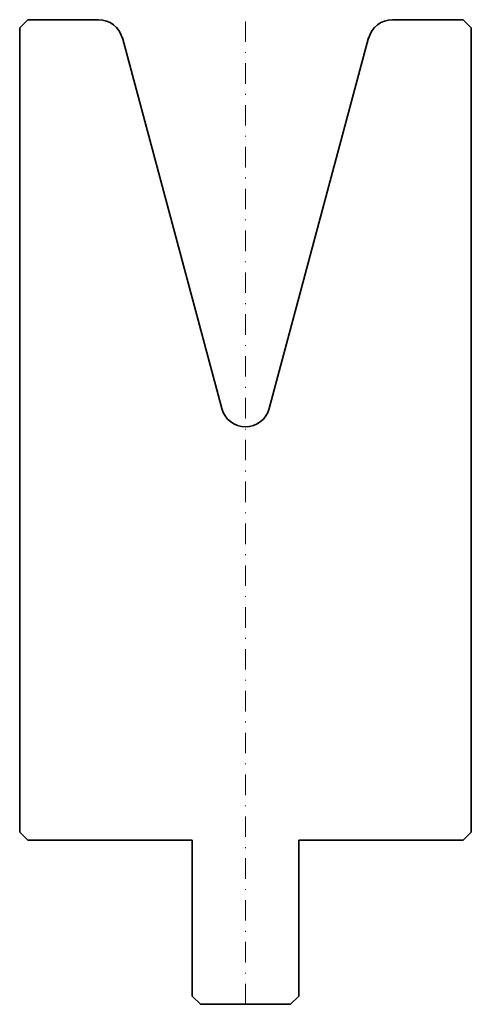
# Model space of a CAD drawing. Header units: millimetres. Extents: x -27 to 28, y -120 to 0.
import ezdxf

# ---------------------------------------------------------------- set-up
doc = ezdxf.new("R2010")
doc.units = ezdxf.units.MM
doc.header["$LTSCALE"] = 5
doc.linetypes.add('AUSGEZOGEN', pattern=[0])
doc.linetypes.add('DASHDOT', pattern=[1, 0.5, -0.25, 0, -0.25])
doc.layers.add('2', color=7, linetype='Continuous')

msp = doc.modelspace()

# ---------------------------------------------------------------- linework, layer by layer
at = {"layer": '2', "color": 7, "linetype": 'AUSGEZOGEN', "lineweight": 35}
for p, q in [((-26.5, 0), (-27.5, -1)), ((-17.9, 0), (-26.5, 0)), ((26.5, 0), (17.9, 0)), ((27.5, -1), (26.5, 0)), ((-27.5, -1), (-27.5, -99)), ((27.5, -99), (27.5, -1)), ((-2.9, -47.39), (-15, -2.22)), ((15, -2.22), (2.9, -47.39)), ((-27.5, -99), (-26.5, -100)), ((26.5, -100), (27.5, -99)), ((-26.5, -100), (-6.5, -100)), ((-6.5, -100), (-6.5, -119)), ((6.5, -119), (6.5, -100)), ((6.5, -100), (26.5, -100)), ((-6.5, -119), (-5.5, -120)), ((-5.5, -120), (5.5, -120)), ((5.5, -120), (6.5, -119))]:
    msp.add_line(p, q, dxfattribs=at)
at = {"layer": '2', "color": 7, "linetype": 'DASHDOT', "lineweight": 18}
msp.add_line((0, -120), (0, 0), dxfattribs=at)
at = {"layer": '2', "color": 7, "linetype": 'AUSGEZOGEN', "lineweight": 35}
for centre, start, end in [((-17.9, -3), 15, 90), ((17.9, -3), 90, 165), ((0, -46.61), 195, 345)]:
    msp.add_arc(centre, 3, start, end, dxfattribs=at)

doc.saveas('drawing.dxf')
